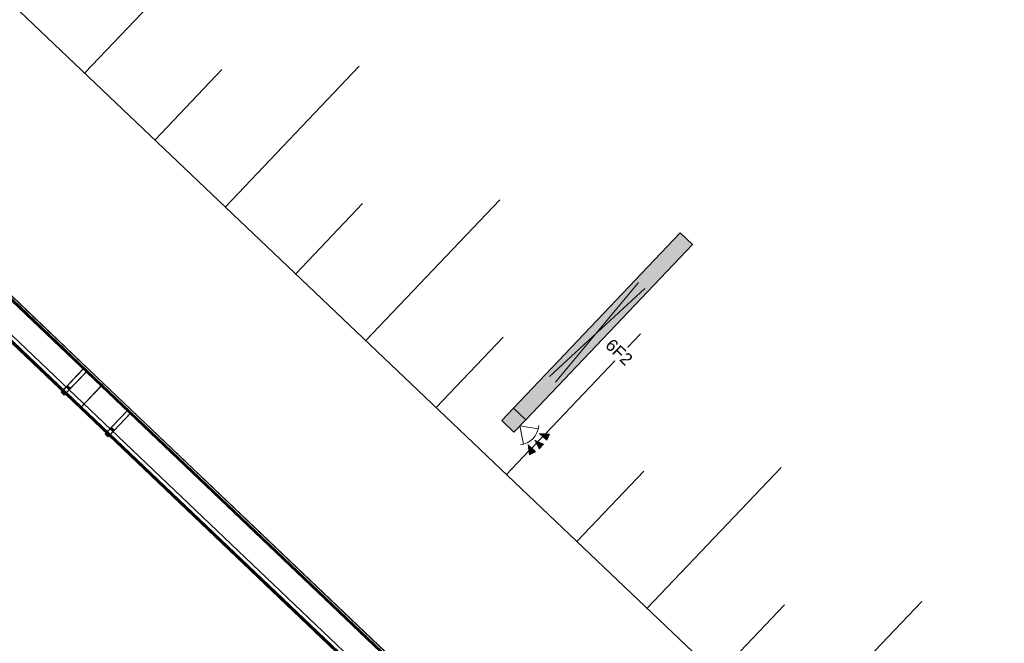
# Model space of a CAD drawing. Header units: metres. Extents: x 32343132.4 to 32343183.8, y 5699224 to 5699274.6.
# Tile 44 of 64: x 32343162 to 32343168.1, y 5699243.7 to 5699247.5. Entities that reach past the tile are written whole.
import ezdxf

# ---------------------------------------------------------------- set-up
doc = ezdxf.new("R2010")
doc.units = ezdxf.units.M
for name, color, linetype, lineweight in [('0-1', 7, 'Continuous', 5), ('A-ANNO-NOTE-1', 7, 'Continuous', 5), ('A-ANNO-NOTE-3', 7, 'Continuous', 9), ('A-DETL-GENF', 7, 'Continuous', 18), ('A-DETL-GENF-2', 7, 'Continuous', 50), ('E-LITE-EQPM', 7, 'Continuous', 50), ('E-LITE-EQPM-IDEN', 7, 'Continuous', 9)]:
    doc.layers.add(name, color=color, linetype=linetype, lineweight=lineweight)
for name, color, linetype, lineweight, true_color in [('A-DETL-1', 254, 'Continuous', 18, 0xbebebe), ('A-DETL-GENF-3', 2, 'Continuous', 50, 0xffff00), ('A-FLOR-HRAL-1', 7, 'Continuous', 5, 0xcccccc), ('A-GENM-1', 7, 'Continuous', 5, 0xcccccc), ('A-MASS-1', 7, 'Continuous', 5, 0xcccccc)]:
    doc.layers.add(name, color=color, linetype=linetype, lineweight=lineweight, true_color=true_color)
doc.styles.add('Arial', font='arial.ttf', dxfattribs={"height": 0.075})

# ---------------------------------------------------------------- blocks, each defined once
blk = doc.blocks.new('Aushub1 - Aushub-3534796-TGA_190_LP5_GR_EG-TGA-01_G_')
at = {"layer": 'A-MASS-1'}
for p, q in [((84.864, -1.7361), (85.6911, -0.8667)), ((85.7334, -2.5632), (86.5605, -1.6938)), ((85.2987, -2.1497), (85.7122, -1.715)), ((86.1681, -2.9768), (86.5816, -2.5421)), ((86.6028, -3.3904), (87.4299, -2.521)), ((87.0375, -3.8039), (87.451, -3.3692)), ((87.7115, -3.9659), (88.2993, -3.3481)), ((87.6654, -4.0143), (87.6959, -3.9823)), ((87.4722, -4.2175), (87.6104, -4.0722)), ((87.6271, -4.0547), (87.6561, -4.0242)), ((87.9069, -4.6311), (88.3204, -4.1964)), ((88.3416, -5.0446), (89.1687, -4.1752)), ((88.7763, -5.4582), (89.1898, -5.0235)), ((89.211, -5.8718), (90.0381, -5.0024))]:
    blk.add_line(p, q, dxfattribs=at)
blk = doc.blocks.new('construction-roof-accessories--rheinzink-rzk010046 - construction-roof-accessories--rheinzink-rzk010046-3213829-TGA_190_LP5_GR_EG-TGA-01_G_')
at = {"layer": 'A-GENM-1'}
for p, q in [((1.493, 0.1143), (-1.507, 0.1143)), ((-1.507, 0.1143), (-1.507, -0.0751)), ((1.493, 0.1133), (-1.507, 0.1133)), ((-1.507, -0.0741), (-1.507, 0.1133)), ((-1.507, 0.111), (-1.507, 0.1077)), ((-1.507, 0.111), (1.493, 0.111)), ((-1.507, 0.1085), (-1.507, 0.1101)), ((-1.507, 0.1101), (1.493, 0.1101)), ((-1.507, 0.1085), (-1.507, 0.1027)), ((-1.507, 0.1019), (-1.507, 0.1077)), ((-1.507, 0.1027), (-1.507, 0.1019)), ((-1.507, 0.1027), (1.493, 0.1027)), ((-1.507, 0.1019), (1.493, 0.1019)), ((1.493, -0.0751), (1.493, 0.1143)), ((1.493, 0.1133), (1.493, -0.0741)), ((1.493, 0.1077), (1.493, 0.111)), ((1.493, 0.1101), (1.493, 0.1085)), ((1.493, 0.1027), (1.493, 0.1085)), ((1.493, 0.1077), (1.493, 0.1019)), ((1.493, 0.1019), (1.493, 0.1027)), ((-1.507, -0.0741), (1.493, -0.0741)), ((-1.507, -0.0742), (-1.507, -0.0741)), ((-1.507, -0.0741), (1.493, -0.0741)), ((-1.507, -0.0741), (1.493, -0.0741)), ((-1.507, -0.0742), (-1.507, -0.0969)), ((-1.507, -0.0751), (1.493, -0.0751)), ((-1.507, -0.096), (-1.507, -0.0751)), ((1.493, -0.0751), (-1.507, -0.0751)), ((-1.507, -0.0751), (1.493, -0.0751)), ((1.493, -0.0809), (-1.507, -0.0809)), ((-1.507, -0.0809), (-1.507, -0.0826)), ((-1.507, -0.084), (-1.507, -0.081)), ((-1.507, -0.081), (1.493, -0.081)), ((1.493, -0.0818), (-1.507, -0.0818)), ((-1.507, -0.0829), (-1.507, -0.0818)), ((-1.507, -0.0819), (-1.507, -0.0848)), ((-1.507, -0.0819), (1.493, -0.0819)), ((-1.507, -0.0848), (-1.507, -0.084)), ((-1.507, -0.084), (1.493, -0.084)), ((-1.507, -0.0848), (1.493, -0.0848)), ((-1.507, -0.096), (1.493, -0.096)), ((-1.507, -0.0969), (1.493, -0.0969)), ((1.493, -0.0741), (1.493, -0.0742)), ((1.493, -0.0969), (1.493, -0.0742)), ((1.493, -0.0751), (1.493, -0.096)), ((1.493, -0.0826), (1.493, -0.0809)), ((1.493, -0.081), (1.493, -0.084)), ((1.493, -0.0818), (1.493, -0.0829)), ((1.493, -0.0848), (1.493, -0.0819)), ((1.493, -0.084), (1.493, -0.0848))]:
    blk.add_line(p, q, dxfattribs=at)
blk = doc.blocks.new('construction-roof-accessories--rheinzink-rzk010047 - construction-roof-accessories--rheinzink-rzk010047-3217442-TGA_190_LP5_GR_EG-TGA-01_G_')
at = {"layer": 'A-GENM-1'}
for p, q in [((-0.0129, 0.0759), (-0.0129, 0.0826)), ((-0.0129, 0.0826), (-0.0129, -0.1245)), ((-0.0129, 0.0826), (0.0129, 0.0826)), ((-0.0129, 0.0826), (0.0129, 0.0826)), ((0.0129, 0.0759), (-0.0129, 0.0759)), ((-0.0129, -0.1161), (-0.0129, 0.0759)), ((0.0129, 0.0759), (-0.0129, 0.0759)), ((-0.0125, 0.0822), (-0.0125, 0.0322)), ((-0.0125, 0.0322), (-0.0125, 0.0822)), ((-0.0125, 0.0822), (-0.0125, 0.0763)), ((-0.0125, 0.0263), (-0.0125, 0.0822)), ((0.0125, 0.0822), (-0.0125, 0.0822)), ((-0.0125, 0.0822), (0.0125, 0.0822)), ((-0.0125, 0.0822), (0.0125, 0.0822)), ((-0.0125, 0.0822), (0.0125, 0.0822)), ((-0.0125, 0.0763), (-0.0125, 0.0263)), ((0.0125, 0.0763), (-0.0125, 0.0763)), ((-0.0125, 0.0763), (0.0125, 0.0763)), ((-0.0105, 0.0749), (-0.0105, 0.0759)), ((-0.0105, 0.0759), (-0.0105, 0.0757)), ((-0.0105, 0.0759), (0.0105, 0.0759)), ((-0.0105, 0.0759), (0.0105, 0.0759)), ((0.0105, 0.0759), (-0.0105, 0.0759)), ((0.0105, 0.0759), (-0.0105, 0.0759)), ((-0.0105, 0.0749), (-0.0105, 0.0759)), ((-0.0105, 0.0759), (-0.0105, 0.0749)), ((-0.0105, 0.0757), (-0.0105, 0.0754)), ((-0.0105, 0.0757), (0.0105, 0.0757)), ((-0.0105, 0.0754), (-0.0105, 0.0744)), ((-0.0105, 0.0754), (0.0105, 0.0754)), ((-0.0105, 0.0754), (0.0105, 0.0754)), ((-0.0105, 0.0752), (-0.0105, 0.0754)), ((-0.0105, 0.0754), (-0.0105, 0.0744)), ((-0.0105, 0.0742), (-0.0105, 0.0752)), ((-0.0105, 0.0744), (-0.0105, 0.0749)), ((-0.0105, 0.0749), (0.0105, 0.0749)), ((-0.0105, 0.0749), (0.0105, 0.0749)), ((-0.0105, 0.0749), (0.0105, 0.0749)), ((-0.0105, 0.0749), (0.0105, 0.0749)), ((0.0105, 0.0744), (-0.0105, 0.0744)), ((-0.0105, 0.0744), (-0.0105, 0.0742)), ((0.0105, 0.0744), (-0.0105, 0.0744)), ((0, 0.0826), (-0.0045, 0.0826)), ((0, 0.0746), (-0.0045, 0.0746)), ((-0.0033, 0.0826), (-0.0033, 0.0746)), ((-0.0033, 0.0826), (0, 0.0826)), ((0, 0.0746), (-0.0033, 0.0746)), ((0, 0.0826), (0.0033, 0.0826)), ((0.0045, 0.0826), (0, 0.0826)), ((0.0033, 0.0746), (0, 0.0746)), ((0.0045, 0.0746), (0, 0.0746)), ((0.0033, 0.0746), (0.0033, 0.0826)), ((0.0105, 0.0757), (0.0105, 0.0759)), ((0.0105, 0.0759), (0.0105, 0.0749)), ((0.0105, 0.0759), (0.0105, 0.0749)), ((0.0105, 0.0759), (0.0105, 0.0749)), ((0.0105, 0.0754), (0.0105, 0.0757)), ((0.0105, 0.0744), (0.0105, 0.0754)), ((0.0105, 0.0754), (0.0105, 0.0752)), ((0.0105, 0.0744), (0.0105, 0.0754)), ((0.0105, 0.0742), (0.0105, 0.0752)), ((0.0105, 0.0749), (0.0105, 0.0744)), ((0.0105, 0.0742), (0.0105, 0.0744)), ((0.0125, 0.0822), (0.0125, 0.0263)), ((0.0125, 0.0763), (0.0125, 0.0822)), ((0.0125, 0.0822), (0.0125, 0.0322)), ((0.0125, 0.0322), (0.0125, 0.0822)), ((0.0125, 0.0263), (0.0125, 0.0763)), ((0.0129, -0.1245), (0.0129, 0.0826)), ((0.0129, 0.0826), (0.0129, 0.0759)), ((0.0129, 0.0759), (0.0129, -0.1161)), ((-0.0125, 0.0322), (0.0125, 0.0322)), ((-0.0125, 0.0322), (0.0125, 0.0322)), ((-0.0125, 0.0263), (0.0125, 0.0263)), ((-0.0125, 0.0263), (0.0125, 0.0263)), ((-0.0129, -0.1245), (-0.0129, -0.1161)), ((-0.0129, -0.1161), (0.0129, -0.1161)), ((0.0129, -0.1161), (0.0129, -0.1245)), ((-0.0129, -0.1245), (0.0129, -0.1245))]:
    blk.add_line(p, q, dxfattribs=at)
at = {"layer": 'A-GENM-1', "flags": 128}
for points in [[(-0.0045, 0.0826), (-0.0043, 0.0828), (-0.0041, 0.083), (-0.0039, 0.0831), (-0.0037, 0.0833), (-0.0035, 0.0834), (-0.0032, 0.0836), (-0.003, 0.0837), (-0.0028, 0.0838), (-0.0025, 0.0839), (-0.0023, 0.084), (-0.002, 0.0841), (-0.0018, 0.0842), (-0.0015, 0.0843), (-0.0012, 0.0843), (-0.001, 0.0844), (-0.0007, 0.0844), (-0.0005, 0.0845), (-0.0002, 0.0845), (0, 0.0845)], [(-0.004, 0.074), (-0.004, 0.074), (-0.004, 0.074), (-0.0041, 0.074), (-0.0041, 0.074), (-0.0041, 0.074), (-0.0041, 0.074), (-0.0041, 0.074), (-0.0042, 0.074), (-0.0042, 0.074), (-0.0042, 0.074), (-0.0042, 0.074), (-0.0042, 0.074), (-0.0043, 0.074), (-0.0043, 0.074), (-0.0043, 0.074), (-0.0043, 0.0741), (-0.0043, 0.0741), (-0.0043, 0.0741), (-0.0044, 0.0741), (-0.0044, 0.0741), (-0.0044, 0.0741), (-0.0044, 0.0741), (-0.0044, 0.0742), (-0.0044, 0.0742), (-0.0044, 0.0742), (-0.0044, 0.0742), (-0.0045, 0.0742), (-0.0045, 0.0743), (-0.0045, 0.0743), (-0.0045, 0.0743), (-0.0045, 0.0743), (-0.0045, 0.0743), (-0.0045, 0.0744), (-0.0045, 0.0744), (-0.0045, 0.0744), (-0.0045, 0.0744), (-0.0045, 0.0744), (-0.0045, 0.0745), (-0.0045, 0.0745), (-0.0045, 0.0745), (-0.0045, 0.0745), (-0.0045, 0.0745), (-0.0045, 0.0746), (-0.0045, 0.0746)], [(0, 0.074), (-0.0002, 0.074), (-0.0003, 0.074), (-0.0005, 0.074), (-0.0006, 0.074), (-0.0008, 0.074), (-0.0009, 0.074), (-0.0011, 0.074), (-0.0013, 0.074), (-0.0014, 0.074), (-0.0016, 0.074), (-0.0017, 0.074), (-0.0018, 0.074), (-0.002, 0.074), (-0.0021, 0.074), (-0.0023, 0.074), (-0.0024, 0.074), (-0.0025, 0.074), (-0.0026, 0.074), (-0.0027, 0.074), (-0.0029, 0.074), (-0.003, 0.074), (-0.0031, 0.074), (-0.0032, 0.074), (-0.0033, 0.074), (-0.0034, 0.074), (-0.0034, 0.074), (-0.0035, 0.074), (-0.0036, 0.074), (-0.0037, 0.074), (-0.0037, 0.074), (-0.0038, 0.074), (-0.0038, 0.074), (-0.0039, 0.074), (-0.0039, 0.074), (-0.0039, 0.074), (-0.004, 0.074), (-0.004, 0.074), (-0.004, 0.074), (-0.004, 0.074)], [(-0.004, 0.074), (-0.004, 0.074), (-0.004, 0.074), (-0.004, 0.074), (-0.0039, 0.074), (-0.0039, 0.074), (-0.0039, 0.074), (-0.0038, 0.074), (-0.0038, 0.074), (-0.0037, 0.074), (-0.0037, 0.074), (-0.0036, 0.074), (-0.0035, 0.074), (-0.0035, 0.074), (-0.0034, 0.074), (-0.0033, 0.074), (-0.0032, 0.074), (-0.0031, 0.074), (-0.003, 0.074), (-0.0029, 0.074), (-0.0028, 0.074), (-0.0027, 0.074), (-0.0025, 0.074), (-0.0024, 0.074), (-0.0023, 0.074), (-0.0022, 0.074), (-0.002, 0.074), (-0.0019, 0.074), (-0.0017, 0.074), (-0.0016, 0.074), (-0.0014, 0.074), (-0.0013, 0.074), (-0.0011, 0.074), (-0.001, 0.074), (-0.0008, 0.074), (-0.0007, 0.074), (-0.0005, 0.074), (-0.0004, 0.074), (-0.0002, 0.074), (0, 0.074), (0, 0.074)], [(0, 0.0845), (0.0003, 0.0845), (0.0005, 0.0845), (0.0008, 0.0844), (0.0011, 0.0844), (0.0013, 0.0843), (0.0016, 0.0843), (0.0018, 0.0842), (0.0021, 0.0841), (0.0023, 0.084), (0.0026, 0.0839), (0.0028, 0.0838), (0.0031, 0.0837), (0.0033, 0.0835), (0.0035, 0.0834), (0.0038, 0.0833), (0.004, 0.0831), (0.0042, 0.0829), (0.0044, 0.0827), (0.0045, 0.0826)], [(0, 0.074), (0.0002, 0.074), (0.0003, 0.074), (0.0005, 0.074), (0.0006, 0.074), (0.0008, 0.074), (0.0009, 0.074), (0.0011, 0.074), (0.0013, 0.074), (0.0014, 0.074), (0.0016, 0.074), (0.0017, 0.074), (0.0018, 0.074), (0.002, 0.074), (0.0021, 0.074), (0.0023, 0.074), (0.0024, 0.074), (0.0025, 0.074), (0.0026, 0.074), (0.0027, 0.074), (0.0029, 0.074), (0.003, 0.074), (0.0031, 0.074), (0.0032, 0.074), (0.0033, 0.074), (0.0034, 0.074), (0.0034, 0.074), (0.0035, 0.074), (0.0036, 0.074), (0.0037, 0.074), (0.0037, 0.074), (0.0038, 0.074), (0.0038, 0.074), (0.0039, 0.074), (0.0039, 0.074), (0.0039, 0.074), (0.004, 0.074), (0.004, 0.074), (0.004, 0.074), (0.004, 0.074)], [(0.004, 0.074), (0.004, 0.074), (0.004, 0.074), (0.004, 0.074), (0.0039, 0.074), (0.0039, 0.074), (0.0039, 0.074), (0.0038, 0.074), (0.0038, 0.074), (0.0037, 0.074), (0.0037, 0.074), (0.0036, 0.074), (0.0035, 0.074), (0.0035, 0.074), (0.0034, 0.074), (0.0033, 0.074), (0.0032, 0.074), (0.0031, 0.074), (0.003, 0.074), (0.0029, 0.074), (0.0028, 0.074), (0.0027, 0.074), (0.0025, 0.074), (0.0024, 0.074), (0.0023, 0.074), (0.0022, 0.074), (0.002, 0.074), (0.0019, 0.074), (0.0017, 0.074), (0.0016, 0.074), (0.0014, 0.074), (0.0013, 0.074), (0.0011, 0.074), (0.001, 0.074), (0.0008, 0.074), (0.0007, 0.074), (0.0005, 0.074), (0.0004, 0.074), (0.0002, 0.074), (0, 0.074), (0, 0.074)], [(0.0045, 0.0746), (0.0045, 0.0746), (0.0045, 0.0745), (0.0045, 0.0745), (0.0045, 0.0745), (0.0045, 0.0745), (0.0045, 0.0745), (0.0045, 0.0744), (0.0045, 0.0744), (0.0045, 0.0744), (0.0045, 0.0744), (0.0045, 0.0743), (0.0045, 0.0743), (0.0045, 0.0743), (0.0045, 0.0743), (0.0045, 0.0743), (0.0045, 0.0742), (0.0045, 0.0742), (0.0044, 0.0742), (0.0044, 0.0742), (0.0044, 0.0742), (0.0044, 0.0742), (0.0044, 0.0741), (0.0044, 0.0741), (0.0044, 0.0741), (0.0044, 0.0741), (0.0043, 0.0741), (0.0043, 0.0741), (0.0043, 0.0741), (0.0043, 0.074), (0.0043, 0.074), (0.0042, 0.074), (0.0042, 0.074), (0.0042, 0.074), (0.0042, 0.074), (0.0042, 0.074), (0.0042, 0.074), (0.0041, 0.074), (0.0041, 0.074), (0.0041, 0.074), (0.0041, 0.074), (0.004, 0.074), (0.004, 0.074), (0.004, 0.074), (0.004, 0.074)]]:
    blk.add_lwpolyline(points, dxfattribs=at)
at = {"layer": 'A-GENM-1'}
for centre in [(0, 0.0786), (0, 0.0776)]:
    blk.add_ellipse(centre, major_axis=(-0.0271, 0), ratio=0.13736, start_param=1.173287, end_param=1.968306, dxfattribs=at)
blk = doc.blocks.new('Geländer - 60-4048510-TGA_190_LP5_GR_EG-TGA-01_G_')
at = {"layer": 'A-FLOR-HRAL-1'}
for p, q in [((0.03, 0.03), (-0.03, 0.03)), ((-0.03, 0.03), (-0.03, -0.03)), ((-0.03, -0.03), (-0.03, 0.03)), ((-0.03, 0.03), (0.03, 0.03)), ((0.03, -0.03), (0.03, 0.03)), ((0.03, 0.03), (0.03, -0.03)), ((-0.03, -0.03), (0.03, -0.03)), ((0.03, -0.03), (-0.03, -0.03))]:
    blk.add_line(p, q, dxfattribs=at)
blk = doc.blocks.new('Geländer - Geländer-4035077-TGA_190_LP5_GR_EG-TGA-01_G_')
at = {"layer": 'A-FLOR-HRAL-1'}
for p, q in [((95.5189, -0.7064), (90.0871, -6.4158)), ((95.5189, -0.7064), (90.0871, -6.4158)), ((95.5191, -0.7106), (90.0913, -6.4157)), ((95.5191, -0.7106), (90.0913, -6.4157)), ((96.0844, -1.2444), (95.5189, -0.7064)), ((96.0844, -1.2444), (95.5189, -0.7064)), ((96.0802, -1.2445), (95.5191, -0.7106)), ((96.0802, -1.2445), (95.5191, -0.7106)), ((95.5202, -0.7549), (95.5193, -0.7199)), ((95.5193, -0.7199), (95.5202, -0.7549)), ((95.5221, -0.834), (95.5193, -0.7219)), ((95.5193, -0.7219), (95.5221, -0.834)), ((95.5202, -0.7575), (95.5194, -0.7225)), ((95.5194, -0.7225), (95.5202, -0.7575)), ((95.5194, -0.7243), (95.5222, -0.8363)), ((95.5222, -0.8363), (95.5194, -0.7243)), ((90.1438, -6.4144), (95.5204, -0.763)), ((90.148, -6.4143), (95.5205, -0.7673)), ((95.5204, -0.763), (96.0278, -1.2458)), ((95.5205, -0.7673), (96.0235, -1.2459)), ((90.2147, -6.4126), (95.5221, -0.834)), ((90.2147, -6.4126), (95.5221, -0.834)), ((90.2171, -6.4126), (95.5222, -0.8363)), ((90.2171, -6.4126), (95.5222, -0.8363)), ((95.5221, -0.834), (95.9568, -1.2475)), ((95.5222, -0.8363), (95.5221, -0.834)), ((95.5221, -0.834), (95.5222, -0.8363)), ((95.5221, -0.834), (95.9568, -1.2475)), ((95.5222, -0.8363), (95.9545, -1.2476)), ((95.5222, -0.8363), (95.9545, -1.2476)), ((95.9568, -1.2475), (90.6494, -6.8262)), ((95.9568, -1.2475), (90.6494, -6.8262)), ((95.9545, -1.2476), (90.6494, -6.8238)), ((95.9545, -1.2476), (90.6494, -6.8238)), ((96.0235, -1.2459), (90.6511, -6.8929)), ((96.0278, -1.2458), (90.6512, -6.8971)), ((90.6525, -6.9496), (96.0802, -1.2445)), ((90.6525, -6.9496), (96.0802, -1.2445)), ((90.6526, -6.9538), (96.0844, -1.2444)), ((90.6526, -6.9538), (96.0844, -1.2444)), ((95.9545, -1.2476), (96.0665, -1.2448)), ((96.0665, -1.2448), (95.9545, -1.2476)), ((95.9568, -1.2475), (95.9545, -1.2476)), ((95.9545, -1.2476), (95.9568, -1.2475)), ((96.0689, -1.2447), (95.9568, -1.2475)), ((95.9568, -1.2475), (96.0689, -1.2447)), ((96.0683, -1.2448), (96.0333, -1.2456)), ((96.0333, -1.2456), (96.0683, -1.2448)), ((96.0709, -1.2447), (96.0359, -1.2456)), ((96.0359, -1.2456), (96.0709, -1.2447)), ((90.0871, -6.4158), (90.6526, -6.9538)), ((90.0871, -6.4158), (90.6526, -6.9538)), ((90.0913, -6.4157), (90.6525, -6.9496)), ((90.0913, -6.4157), (90.6525, -6.9496)), ((90.1007, -6.4155), (90.1356, -6.4146)), ((90.1356, -6.4146), (90.1007, -6.4155)), ((90.1027, -6.4154), (90.2147, -6.4126)), ((90.2147, -6.4126), (90.1027, -6.4154)), ((90.1033, -6.4154), (90.1382, -6.4145)), ((90.1382, -6.4145), (90.1033, -6.4154)), ((90.2171, -6.4126), (90.105, -6.4154)), ((90.105, -6.4154), (90.2171, -6.4126)), ((90.6512, -6.8971), (90.1438, -6.4144)), ((90.6511, -6.8929), (90.148, -6.4143)), ((90.2147, -6.4126), (90.2171, -6.4126)), ((90.2171, -6.4126), (90.2147, -6.4126)), ((90.6494, -6.8262), (90.2147, -6.4126)), ((90.6494, -6.8262), (90.2147, -6.4126)), ((90.6494, -6.8238), (90.2171, -6.4126)), ((90.6494, -6.8238), (90.2171, -6.4126)), ((90.6494, -6.8262), (90.6494, -6.8238)), ((90.6494, -6.8238), (90.6521, -6.9359)), ((90.6521, -6.9359), (90.6494, -6.8238)), ((90.6494, -6.8238), (90.6494, -6.8262)), ((90.6522, -6.9382), (90.6494, -6.8262)), ((90.6494, -6.8262), (90.6522, -6.9382)), ((90.6522, -6.9376), (90.6513, -6.9027)), ((90.6513, -6.9027), (90.6522, -6.9376)), ((90.6523, -6.9402), (90.6514, -6.9053)), ((90.6514, -6.9053), (90.6523, -6.9402))]:
    blk.add_line(p, q, dxfattribs=at)
for points in [[(95.5193, -0.7199), (95.5192, -0.7177), (95.5191, -0.7138), (95.519, -0.7094), (95.519, -0.7067), (95.5189, -0.706), (95.519, -0.7073), (95.5191, -0.7105), (95.5192, -0.7154), (95.5193, -0.7196), (95.5193, -0.7219)], [(95.5193, -0.7219), (95.5193, -0.7196), (95.5192, -0.7154), (95.5191, -0.7105), (95.519, -0.7073), (95.5189, -0.706), (95.519, -0.7067), (95.519, -0.7094), (95.5191, -0.7138), (95.5192, -0.7177), (95.5193, -0.7199)], [(95.5194, -0.7225), (95.5193, -0.7206), (95.5192, -0.7171), (95.5191, -0.7132), (95.5191, -0.7109), (95.519, -0.7103), (95.5191, -0.7114), (95.5191, -0.7142), (95.5193, -0.7186), (95.5193, -0.7223), (95.5194, -0.7243)], [(95.5194, -0.7243), (95.5193, -0.7223), (95.5193, -0.7186), (95.5191, -0.7142), (95.5191, -0.7114), (95.519, -0.7103), (95.5191, -0.7109), (95.5191, -0.7132), (95.5192, -0.7171), (95.5193, -0.7206), (95.5194, -0.7225)], [(96.0665, -1.2448), (96.0685, -1.2447), (96.0722, -1.2447), (96.0766, -1.2446), (96.0794, -1.2445), (96.0805, -1.2445), (96.0799, -1.2445), (96.0776, -1.2445), (96.0737, -1.2446), (96.0702, -1.2447), (96.0683, -1.2448)], [(96.0683, -1.2448), (96.0702, -1.2447), (96.0737, -1.2446), (96.0776, -1.2445), (96.0799, -1.2445), (96.0805, -1.2445), (96.0794, -1.2445), (96.0766, -1.2446), (96.0722, -1.2447), (96.0685, -1.2447), (96.0665, -1.2448)], [(96.0689, -1.2447), (96.0712, -1.2447), (96.0754, -1.2446), (96.0803, -1.2445), (96.0835, -1.2444), (96.0848, -1.2444), (96.0841, -1.2444), (96.0814, -1.2444), (96.077, -1.2446), (96.0731, -1.2446), (96.0709, -1.2447)], [(96.0709, -1.2447), (96.0731, -1.2446), (96.077, -1.2446), (96.0814, -1.2444), (96.0841, -1.2444), (96.0848, -1.2444), (96.0835, -1.2444), (96.0803, -1.2445), (96.0754, -1.2446), (96.0712, -1.2447), (96.0689, -1.2447)], [(90.1027, -6.4154), (90.1004, -6.4155), (90.0961, -6.4156), (90.0912, -6.4157), (90.0881, -6.4158), (90.0868, -6.4158), (90.0875, -6.4158), (90.0901, -6.4157), (90.0945, -6.4156), (90.0985, -6.4155), (90.1007, -6.4155)], [(90.1007, -6.4155), (90.0985, -6.4155), (90.0945, -6.4156), (90.0901, -6.4157), (90.0875, -6.4158), (90.0868, -6.4158), (90.0881, -6.4158), (90.0912, -6.4157), (90.0961, -6.4156), (90.1004, -6.4155), (90.1027, -6.4154)], [(90.105, -6.4154), (90.103, -6.4154), (90.0993, -6.4155), (90.095, -6.4156), (90.0922, -6.4157), (90.0911, -6.4157), (90.0917, -6.4157), (90.094, -6.4156), (90.0979, -6.4155), (90.1013, -6.4155), (90.1033, -6.4154)], [(90.1033, -6.4154), (90.1013, -6.4155), (90.0979, -6.4155), (90.094, -6.4156), (90.0917, -6.4157), (90.0911, -6.4157), (90.0922, -6.4157), (90.095, -6.4156), (90.0993, -6.4155), (90.103, -6.4154), (90.105, -6.4154)], [(90.6521, -6.9359), (90.6522, -6.9379), (90.6523, -6.9416), (90.6524, -6.9459), (90.6525, -6.9487), (90.6525, -6.9498), (90.6525, -6.9492), (90.6524, -6.9469), (90.6523, -6.943), (90.6523, -6.9395), (90.6522, -6.9376)], [(90.6522, -6.9376), (90.6523, -6.9395), (90.6523, -6.943), (90.6524, -6.9469), (90.6525, -6.9492), (90.6525, -6.9498), (90.6525, -6.9487), (90.6524, -6.9459), (90.6523, -6.9416), (90.6522, -6.9379), (90.6521, -6.9359)], [(90.6522, -6.9382), (90.6523, -6.9405), (90.6524, -6.9448), (90.6525, -6.9497), (90.6526, -6.9528), (90.6526, -6.9541), (90.6526, -6.9534), (90.6525, -6.9508), (90.6524, -6.9464), (90.6523, -6.9424), (90.6523, -6.9402)], [(90.6523, -6.9402), (90.6523, -6.9424), (90.6524, -6.9464), (90.6525, -6.9508), (90.6526, -6.9534), (90.6526, -6.9541), (90.6526, -6.9528), (90.6525, -6.9497), (90.6524, -6.9448), (90.6523, -6.9405), (90.6522, -6.9382)]]:
    blk.add_open_spline(points, degree=3, dxfattribs=at)
for points, knots in [([(95.5202, -0.7549), (95.5202, -0.756), (95.5202, -0.7575), (95.5203, -0.7591), (95.5203, -0.7603), (95.5203, -0.7612), (95.5203, -0.7622), (95.5204, -0.7631), (95.5204, -0.7631), (95.5203, -0.7617), (95.5203, -0.7589), (95.5202, -0.7563), (95.5202, -0.7549)], [-1, -1, -1, -1, -0.892857, -0.839286, -0.785714, -0.732143, -0.678571, -0.571429, -0.428571, -0.285714, -0.142857, 0, 0, 0, 0]), ([(95.5202, -0.7575), (95.5203, -0.7588), (95.5203, -0.7606), (95.5203, -0.7626), (95.5204, -0.7639), (95.5204, -0.7651), (95.5204, -0.7663), (95.5205, -0.7673), (95.5205, -0.7673), (95.5204, -0.7656), (95.5203, -0.7623), (95.5203, -0.7592), (95.5202, -0.7575)], [-1, -1, -1, -1, -0.892857, -0.839286, -0.785714, -0.732143, -0.678571, -0.571429, -0.428571, -0.285714, -0.142857, 0, 0, 0, 0]), ([(96.0333, -1.2456), (96.0316, -1.2457), (96.0285, -1.2457), (96.0252, -1.2458), (96.0235, -1.2459), (96.0235, -1.2459), (96.0245, -1.2458), (96.0257, -1.2458), (96.0269, -1.2458), (96.0282, -1.2458), (96.0302, -1.2457), (96.032, -1.2457), (96.0333, -1.2456)], [0, 0, 0, 0, 0.142857, 0.285714, 0.428571, 0.571429, 0.678571, 0.732143, 0.785714, 0.839286, 0.892857, 1, 1, 1, 1]), ([(96.0359, -1.2456), (96.0345, -1.2456), (96.0319, -1.2457), (96.0291, -1.2457), (96.0277, -1.2458), (96.0277, -1.2458), (96.0286, -1.2457), (96.0296, -1.2457), (96.0305, -1.2457), (96.0317, -1.2457), (96.0333, -1.2456), (96.0348, -1.2456), (96.0359, -1.2456)], [0, 0, 0, 0, 0.142857, 0.285714, 0.428571, 0.571429, 0.678571, 0.732143, 0.785714, 0.839286, 0.892857, 1, 1, 1, 1]), ([(90.1356, -6.4146), (90.1371, -6.4145), (90.1396, -6.4145), (90.1424, -6.4144), (90.1438, -6.4144), (90.1438, -6.4144), (90.1429, -6.4144), (90.1419, -6.4144), (90.141, -6.4145), (90.1399, -6.4145), (90.1382, -6.4145), (90.1367, -6.4146), (90.1356, -6.4146)], [0, 0, 0, 0, 0.142857, 0.285714, 0.428571, 0.571429, 0.678571, 0.732143, 0.785714, 0.839286, 0.892857, 1, 1, 1, 1]), ([(90.1382, -6.4145), (90.14, -6.4145), (90.1431, -6.4144), (90.1464, -6.4143), (90.1481, -6.4143), (90.1481, -6.4143), (90.147, -6.4143), (90.1458, -6.4143), (90.1447, -6.4144), (90.1433, -6.4144), (90.1413, -6.4144), (90.1395, -6.4145), (90.1382, -6.4145)], [0, 0, 0, 0, 0.142857, 0.285714, 0.428571, 0.571429, 0.678571, 0.732143, 0.785714, 0.839286, 0.892857, 1, 1, 1, 1]), ([(90.6513, -6.9027), (90.6513, -6.9009), (90.6512, -6.8978), (90.6511, -6.8945), (90.6511, -6.8928), (90.6511, -6.8928), (90.6511, -6.8939), (90.6511, -6.8951), (90.6512, -6.8962), (90.6512, -6.8976), (90.6512, -6.8996), (90.6513, -6.9014), (90.6513, -6.9027)], [0, 0, 0, 0, 0.142857, 0.285714, 0.428571, 0.571429, 0.678571, 0.732143, 0.785714, 0.839286, 0.892857, 1, 1, 1, 1]), ([(90.6514, -6.9053), (90.6513, -6.9038), (90.6513, -6.9013), (90.6512, -6.8985), (90.6512, -6.8971), (90.6512, -6.8971), (90.6512, -6.898), (90.6512, -6.899), (90.6512, -6.8999), (90.6513, -6.901), (90.6513, -6.9027), (90.6513, -6.9042), (90.6514, -6.9053)], [0, 0, 0, 0, 0.142857, 0.285714, 0.428571, 0.571429, 0.678571, 0.732143, 0.785714, 0.839286, 0.892857, 1, 1, 1, 1])]:
    blk.add_open_spline(points, degree=3, knots=knots, dxfattribs=at)
for p, rotation in [((94.9688, -1.4808), 316.4272566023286), ((95.3383, -1.8323), 136.4272566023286), ((93.5903, -2.9298), 316.4272566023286), ((93.9598, -3.2813), 136.4272566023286), ((92.2117, -4.3788), 316.4272566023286), ((92.5812, -4.7303), 136.4272566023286), ((90.8332, -5.8278), 316.4272566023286), ((91.2027, -6.1793), 136.4272566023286)]:
    blk.add_blockref('Geländer - 60-4048510-TGA_190_LP5_GR_EG-TGA-01_G_', p, dxfattribs=dict(rotation=rotation))
blk = doc.blocks.new('ARC_190_LPX_FM_Stellplätze_rvt-1-TGA_190_LP5_GR_EG-TGA-01_G_')
at = {"layer": 'A-MASS-1'}
for p, q in [((32343176.2906, 5699233.9514), (32343141.8045, 5699266.7609)), ((32343176.2906, 5699233.9518), (32343141.8048, 5699266.7609))]:
    blk.add_line(p, q, dxfattribs=at)
at = {"layer": 'A-FLOR-HRAL-1'}
blk.add_blockref('Geländer - Geländer-4035077-TGA_190_LP5_GR_EG-TGA-01_G_', (32343077.7673, 5699249.1855), dxfattribs=at)
at = {"layer": 'A-GENM-1'}
for name, p, rotation in [('construction-roof-accessories--rheinzink-rzk010046 - construction-roof-accessories--rheinzink-rzk010046-3213829-TGA_190_LP5_GR_EG-TGA-01_G_', (32343161.338, 5699246.2358), 136.4272566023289), ('construction-roof-accessories--rheinzink-rzk010047 - construction-roof-accessories--rheinzink-rzk010047-3217442-TGA_190_LP5_GR_EG-TGA-01_G_', (32343162.301, 5699245.2639), 136.4272566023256), ('construction-roof-accessories--rheinzink-rzk010046 - construction-roof-accessories--rheinzink-rzk010046-3213829-TGA_190_LP5_GR_EG-TGA-01_G_', (32343163.5115, 5699244.1679), 136.4272566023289), ('construction-roof-accessories--rheinzink-rzk010047 - construction-roof-accessories--rheinzink-rzk010047-3217442-TGA_190_LP5_GR_EG-TGA-01_G_', (32343162.5727, 5699245.0055), 136.4272566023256)]:
    blk.add_blockref(name, p, dxfattribs=dict(at, rotation=rotation))
at = {"layer": 'A-MASS-1'}
blk.add_blockref('Aushub1 - Aushub-3534796-TGA_190_LP5_GR_EG-TGA-01_G_', (32343077.5163, 5699248.9216), dxfattribs=at)
blk = doc.blocks.new('Regiolux Parsa - PSO _ 1500 ETS9 - 2400lm _ 4000K - Feuchtraumleuchte - Bewegungsmelder-V1-TGA_190_LP5_GR_EG-TGA-01_G_')
at = {"layer": 'A-DETL-GENF-2'}
blk.add_hatch(color=256, dxfattribs=at).paths.add_polyline_path([(0.8, 0.0525), (0.695, 0.0525), (0.695, -0.0525), (0.8, -0.0525)])
at = {"layer": 'A-DETL-GENF-3'}
blk.add_hatch(color=256, dxfattribs=at).paths.add_polyline_path([(0.695, 0.0525), (-0.8, 0.0525), (-0.8, -0.0525), (0.695, -0.0525)])
at = {"layer": 'A-DETL-GENF'}
for p, q in [((-0.8, -0.0525), (-0.8, 0.0525)), ((-0.8, 0.0525), (0.695, 0.0525)), ((-0.4, -0.0262), (0.4, 0.0262)), ((0.4, -0.0262), (-0.4, 0.0262)), ((0.695, -0.0525), (0.695, 0.0525)), ((0.695, 0.0525), (0.8, 0.0525)), ((0.695, 0.0525), (0.695, -0.0525)), ((0.8, 0.0525), (0.8, -0.0525)), ((0.695, -0.0525), (-0.8, -0.0525)), ((0.8, -0.0525), (0.695, -0.0525))]:
    blk.add_line(p, q, dxfattribs=at)

msp = doc.modelspace()

# ---------------------------------------------------------------- hatches: boundary and pattern name
at = {"layer": 'A-ANNO-NOTE-1'}
for points in [[(32343165.1921, 5699244.9581), (32343165.2374, 5699244.9155), (32343165.2542, 5699244.9539)], [(32343165.1897, 5699244.863), (32343165.2169, 5699244.8917), (32343165.1633, 5699244.9155)], [(32343165.1295, 5699244.8254), (32343165.1671, 5699244.8441), (32343165.1221, 5699244.8874)]]:
    msp.add_hatch(color=256, dxfattribs=at).paths.add_polyline_path(points)

# ---------------------------------------------------------------- linework, layer by layer
at = {"layer": 'A-ANNO-NOTE-3'}
for p, q in [((32343165.0702, 5699245.004), (32343165.0936, 5699244.8909)), ((32343165.0702, 5699245.004), (32343165.1843, 5699244.9863)), ((32343165.2542, 5699244.9539), (32343165.1921, 5699244.9581)), ((32343165.1921, 5699244.9581), (32343165.2374, 5699244.9155)), ((32343165.2374, 5699244.9155), (32343165.2542, 5699244.9539)), ((32343165.2169, 5699244.8917), (32343165.1633, 5699244.9155)), ((32343165.1633, 5699244.9155), (32343165.1897, 5699244.863)), ((32343165.1897, 5699244.863), (32343165.2169, 5699244.8917)), ((32343165.1671, 5699244.8441), (32343165.1221, 5699244.8874)), ((32343165.1221, 5699244.8874), (32343165.1295, 5699244.8254)), ((32343165.1295, 5699244.8254), (32343165.1671, 5699244.8441))]:
    msp.add_line(p, q, dxfattribs=at)
msp.add_ellipse((32343165.0563, 5699245.0172), major_axis=(-0.0581, 0.1181), ratio=1, start_param=2.813709, end_param=4.175065, dxfattribs=at)
at = {"layer": 'A-DETL-1'}
msp.add_line((32343175.4117, 5699232.7373), (32343140.6357, 5699265.8225), dxfattribs=at)

# ---------------------------------------------------------------- block references
at = {"layer": '0-1'}
msp.add_blockref('ARC_190_LPX_FM_Stellplätze_rvt-1-TGA_190_LP5_GR_EG-TGA-01_G_', (0, 0), dxfattribs=at)
at = {"layer": 'E-LITE-EQPM', "rotation": 226.4272566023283}
msp.add_blockref('Regiolux Parsa - PSO _ 1500 ETS9 - 2400lm _ 4000K - Feuchtraumleuchte - Bewegungsmelder-V1-TGA_190_LP5_GR_EG-TGA-01_G_', (32343165.5474, 5699245.5818), dxfattribs=at)

# ---------------------------------------------------------------- next in the draw order: texts
at = {"layer": 'E-LITE-EQPM-IDEN', "insert": (32343165.6444, 5699245.5503), "char_height": 0.075, "width": 0.224472, "attachment_point": 1, "rotation": 316.42726, "style": 'Arial', "bg_fill": 3, "box_fill_scale": 1.25, "bg_fill_color": 256, "bg_fill_true_color": 13158600, "bg_fill_transparency": 0}
msp.add_mtext('6F2', dxfattribs=at)

doc.saveas('drawing.dxf')
